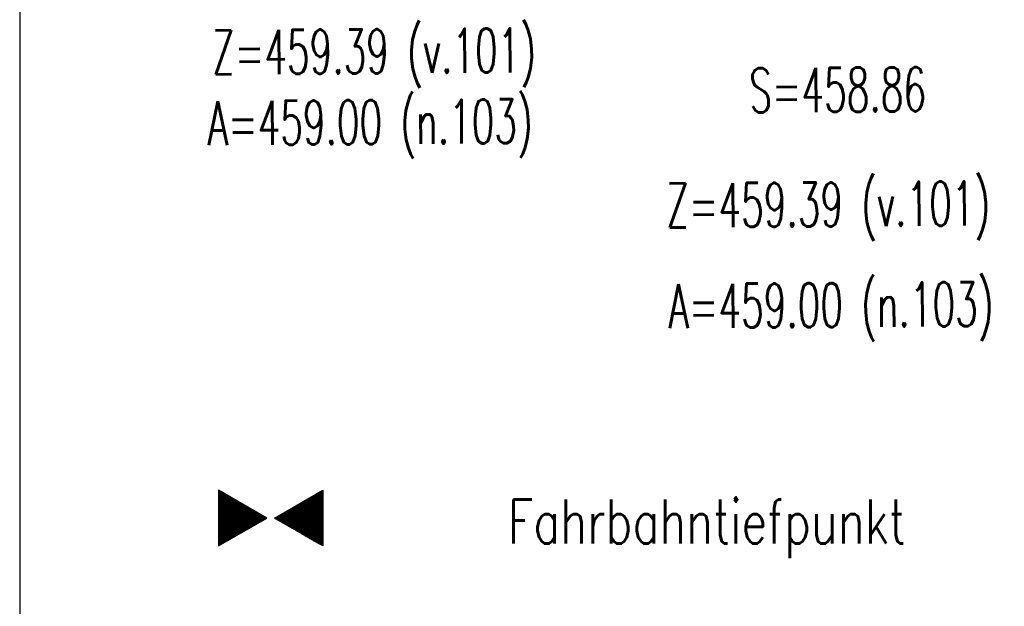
# Model space of a CAD drawing. Extents: x 0 to 1135, y 0 to 420.
# Tile 26 of 28: x 1048 to 1088, y 168 to 192. Entities that reach past the tile are written whole.
import ezdxf

# ---------------------------------------------------------------- set-up
doc = ezdxf.new("R2010")
doc.units = 0
doc.header["$LTSCALE"] = 2
doc.header["$MEASUREMENT"] = 0
doc.linetypes.add('AUSGEZOGEN', pattern=[0])
doc.layers.get('0').update_dxf_attribs({"linetype": 'AUSGEZOGEN'})
doc.layers.add('LEGENDE', color=7, linetype='AUSGEZOGEN')
doc.layers.add('SCHRIFT', color=7, linetype='CONTINUOUS')
doc.styles.add('ROMANS', font='romans.shx', dxfattribs={"width": 0.8})

# ---------------------------------------------------------------- blocks, each defined once
blk = doc.blocks.new('*X17')
at = {"color": 0}
for p, q in [((379.636, 182.407), (379.645, 182.415)), ((379.64, 182.401), (379.654, 182.415)), ((379.643, 182.395), (379.663, 182.415)), ((379.646, 182.39), (379.672, 182.415)), ((379.649, 182.384), (379.68, 182.415)), ((379.653, 182.379), (379.689, 182.415)), ((379.656, 182.373), (379.698, 182.415)), ((379.659, 182.367), (379.707, 182.415)), ((379.662, 182.362), (379.716, 182.415)), ((379.665, 182.356), (379.725, 182.415)), ((379.669, 182.351), (379.733, 182.415)), ((379.672, 182.345), (379.742, 182.415)), ((379.675, 182.339), (379.751, 182.415)), ((379.678, 182.334), (379.76, 182.415)), ((379.682, 182.328), (379.769, 182.415)), ((379.685, 182.323), (379.778, 182.415)), ((379.688, 182.317), (379.786, 182.415)), ((379.691, 182.311), (379.795, 182.415)), ((379.695, 182.306), (379.804, 182.415)), ((379.698, 182.3), (379.813, 182.415)), ((379.701, 182.295), (379.822, 182.415)), ((379.704, 182.289), (379.831, 182.415)), ((379.708, 182.283), (379.839, 182.415)), ((379.711, 182.278), (379.848, 182.415)), ((379.714, 182.272), (379.857, 182.415)), ((379.717, 182.267), (379.866, 182.415)), ((379.72, 182.261), (379.875, 182.415)), ((379.724, 182.255), (379.884, 182.415)), ((379.727, 182.25), (379.892, 182.415)), ((379.73, 182.244), (379.901, 182.415)), ((379.733, 182.239), (379.91, 182.415)), ((379.737, 182.233), (379.919, 182.415)), ((379.74, 182.227), (379.928, 182.415)), ((379.743, 182.222), (379.937, 182.415)), ((379.746, 182.216), (379.946, 182.415)), ((379.75, 182.21), (379.954, 182.415)), ((379.753, 182.205), (379.963, 182.415)), ((379.756, 182.199), (379.972, 182.415)), ((379.759, 182.194), (379.981, 182.415)), ((379.763, 182.188), (379.99, 182.415)), ((379.766, 182.182), (379.999, 182.415)), ((379.769, 182.177), (380.007, 182.415)), ((379.772, 182.171), (380.016, 182.415)), ((379.775, 182.166), (380.025, 182.415)), ((379.779, 182.16), (380.034, 182.415)), ((379.782, 182.154), (380.043, 182.415)), ((379.785, 182.149), (380.052, 182.415)), ((379.788, 182.143), (380.06, 182.415)), ((379.792, 182.138), (380.069, 182.415)), ((379.795, 182.132), (380.078, 182.415)), ((379.798, 182.126), (380.087, 182.415)), ((379.801, 182.121), (380.096, 182.415)), ((379.805, 182.115), (380.105, 182.415)), ((379.808, 182.11), (380.113, 182.415)), ((379.811, 182.104), (380.122, 182.415)), ((379.814, 182.098), (380.131, 182.415)), ((379.818, 182.093), (380.14, 182.415)), ((379.821, 182.087), (380.149, 182.415)), ((379.824, 182.082), (380.158, 182.415)), ((379.827, 182.076), (380.166, 182.415)), ((379.83, 182.07), (380.175, 182.415)), ((379.834, 182.065), (380.184, 182.415)), ((379.837, 182.059), (380.193, 182.415)), ((379.84, 182.054), (380.202, 182.415)), ((379.843, 182.048), (380.211, 182.415)), ((379.847, 182.042), (380.22, 182.415)), ((379.85, 182.037), (380.228, 182.415)), ((379.853, 182.031), (380.237, 182.415)), ((379.856, 182.026), (380.246, 182.415)), ((379.86, 182.02), (380.255, 182.415)), ((379.863, 182.014), (380.264, 182.415)), ((379.866, 182.009), (380.273, 182.415)), ((379.869, 182.003), (380.281, 182.415)), ((379.873, 181.998), (380.29, 182.415)), ((379.876, 181.992), (380.299, 182.415)), ((379.879, 181.986), (380.308, 182.415)), ((379.882, 181.981), (380.317, 182.415)), ((379.885, 181.975), (380.326, 182.415)), ((379.889, 181.97), (380.334, 182.415)), ((379.892, 181.964), (380.343, 182.415)), ((379.895, 181.958), (380.352, 182.415)), ((379.898, 181.953), (380.361, 182.415)), ((379.902, 181.947), (380.37, 182.415)), ((379.905, 181.942), (380.379, 182.415)), ((379.908, 181.936), (380.387, 182.415)), ((379.911, 181.93), (380.396, 182.415)), ((379.915, 181.925), (380.405, 182.415)), ((379.918, 181.919), (380.414, 182.415)), ((379.921, 181.914), (380.423, 182.415)), ((379.924, 181.908), (380.432, 182.415)), ((379.928, 181.902), (380.44, 182.415)), ((379.931, 181.897), (380.449, 182.415)), ((379.934, 181.891), (380.458, 182.415)), ((379.937, 181.885), (380.467, 182.415)), ((379.94, 181.88), (380.476, 182.415)), ((379.944, 181.874), (380.485, 182.415)), ((379.947, 181.869), (380.494, 182.415)), ((379.95, 181.863), (380.502, 182.415)), ((379.953, 181.857), (380.511, 182.415)), ((379.957, 181.852), (380.52, 182.415)), ((379.96, 181.846), (380.529, 182.415)), ((379.963, 181.841), (380.538, 182.415)), ((379.966, 181.835), (380.547, 182.415)), ((379.97, 181.829), (380.555, 182.415)), ((379.973, 181.824), (380.564, 182.415)), ((379.976, 181.818), (380.573, 182.415)), ((379.979, 181.813), (380.582, 182.415)), ((379.983, 181.807), (380.591, 182.415)), ((379.986, 181.801), (380.6, 182.415)), ((379.989, 181.796), (380.608, 182.415)), ((379.992, 181.79), (380.617, 182.415)), ((379.995, 181.785), (380.626, 182.415)), ((379.999, 181.779), (380.635, 182.415)), ((380.002, 181.773), (380.644, 182.415)), ((380.005, 181.768), (380.653, 182.415)), ((380.008, 181.762), (380.661, 182.415)), ((380.012, 181.757), (380.67, 182.415)), ((380.015, 181.751), (380.679, 182.415)), ((380.018, 181.745), (380.688, 182.415)), ((380.021, 181.74), (380.697, 182.415)), ((380.025, 181.734), (380.706, 182.415)), ((380.028, 181.729), (380.714, 182.415)), ((380.031, 181.723), (380.723, 182.415)), ((380.034, 181.717), (380.732, 182.415)), ((380.038, 181.712), (380.741, 182.415)), ((380.041, 181.706), (380.75, 182.415)), ((380.044, 181.701), (380.759, 182.415)), ((380.047, 181.695), (380.768, 182.415)), ((380.05, 181.689), (380.776, 182.415)), ((380.054, 181.684), (380.785, 182.415)), ((380.057, 181.678), (380.794, 182.415)), ((380.06, 181.673), (380.803, 182.415)), ((380.063, 181.667), (380.812, 182.415)), ((380.067, 181.661), (380.821, 182.415)), ((380.07, 181.656), (380.829, 182.415)), ((380.073, 181.65), (380.838, 182.415)), ((380.076, 181.645), (380.847, 182.415)), ((380.08, 181.639), (380.856, 182.415)), ((380.083, 181.633), (380.865, 182.415)), ((380.086, 181.628), (380.874, 182.415)), ((380.089, 181.622), (380.882, 182.415)), ((380.093, 181.617), (380.891, 182.415)), ((380.096, 181.611), (380.9, 182.415)), ((380.099, 181.605), (380.909, 182.415)), ((380.102, 181.6), (380.918, 182.415)), ((380.105, 181.594), (380.927, 182.415)), ((380.109, 181.588), (380.935, 182.415)), ((380.112, 181.583), (380.944, 182.415)), ((380.115, 181.577), (380.953, 182.415)), ((380.118, 181.572), (380.962, 182.415)), ((380.122, 181.566), (380.971, 182.415)), ((380.125, 181.56), (380.98, 182.415)), ((380.128, 181.555), (380.988, 182.415)), ((380.131, 181.549), (380.997, 182.415)), ((380.135, 181.544), (381.006, 182.415)), ((380.138, 181.538), (381.015, 182.415)), ((380.141, 181.532), (381.024, 182.415)), ((380.144, 181.527), (381.033, 182.415)), ((380.148, 181.521), (381.042, 182.415)), ((380.151, 181.516), (381.05, 182.415)), ((380.154, 181.51), (381.059, 182.415)), ((380.157, 181.504), (381.068, 182.415)), ((380.16, 181.499), (381.077, 182.415)), ((380.164, 181.493), (381.086, 182.415)), ((380.167, 181.488), (381.095, 182.415)), ((380.17, 181.482), (381.103, 182.415)), ((380.173, 181.476), (381.112, 182.415)), ((380.177, 181.471), (381.121, 182.415)), ((380.18, 181.465), (381.13, 182.415)), ((380.183, 181.46), (381.139, 182.415)), ((380.186, 181.454), (381.148, 182.415)), ((380.19, 181.448), (381.156, 182.415)), ((380.193, 181.443), (381.165, 182.415)), ((380.196, 181.437), (381.174, 182.415)), ((380.199, 181.432), (381.183, 182.415)), ((380.203, 181.426), (381.192, 182.415)), ((380.206, 181.42), (381.201, 182.415)), ((380.209, 181.415), (381.209, 182.415)), ((380.212, 181.409), (381.218, 182.415)), ((380.215, 181.404), (381.227, 182.415)), ((380.219, 181.398), (381.236, 182.415)), ((380.222, 181.392), (381.245, 182.415)), ((380.225, 181.387), (381.254, 182.415)), ((380.228, 181.381), (381.262, 182.415)), ((380.232, 181.376), (381.271, 182.415)), ((380.235, 181.37), (381.28, 182.415)), ((380.238, 181.364), (381.289, 182.415)), ((380.241, 181.359), (381.298, 182.415)), ((380.245, 181.353), (381.307, 182.415)), ((380.248, 181.348), (381.316, 182.415)), ((380.251, 181.342), (381.324, 182.415)), ((380.254, 181.336), (381.333, 182.415)), ((380.258, 181.331), (381.342, 182.415)), ((380.261, 181.325), (381.351, 182.415)), ((380.27, 181.308), (381.344, 182.382)), ((380.274, 181.303), (381.332, 182.361)), ((380.277, 181.297), (381.32, 182.34)), ((380.28, 181.292), (381.308, 182.32)), ((380.283, 181.286), (381.296, 182.299)), ((380.287, 181.28), (381.284, 182.278)), ((380.29, 181.275), (381.272, 182.257)), ((380.293, 181.269), (381.26, 182.236)), ((380.296, 181.263), (381.248, 182.215)), ((380.3, 181.258), (381.236, 182.194)), ((380.303, 181.252), (381.224, 182.173)), ((380.306, 181.247), (381.212, 182.152)), ((380.309, 181.241), (381.2, 182.131)), ((380.313, 181.235), (381.187, 182.11)), ((380.316, 181.23), (381.175, 182.089)), ((380.319, 181.224), (381.163, 182.069)), ((380.322, 181.219), (381.151, 182.048)), ((380.325, 181.213), (381.139, 182.027)), ((380.329, 181.207), (381.127, 182.006)), ((380.332, 181.202), (381.115, 181.985)), ((380.335, 181.196), (381.103, 181.964)), ((380.338, 181.191), (381.091, 181.943)), ((380.342, 181.185), (381.079, 181.922)), ((380.345, 181.179), (381.067, 181.901)), ((380.348, 181.174), (381.055, 181.88)), ((380.351, 181.168), (381.043, 181.859)), ((380.355, 181.163), (381.031, 181.839)), ((380.358, 181.157), (381.018, 181.818)), ((380.361, 181.151), (381.006, 181.797)), ((380.364, 181.146), (380.994, 181.776)), ((380.368, 181.14), (380.982, 181.755)), ((380.371, 181.135), (380.97, 181.734)), ((380.374, 181.129), (380.958, 181.713)), ((380.377, 181.123), (380.946, 181.692)), ((380.38, 181.118), (380.934, 181.671)), ((380.384, 181.112), (380.922, 181.65)), ((380.387, 181.107), (380.91, 181.629)), ((380.39, 181.101), (380.898, 181.608)), ((380.393, 181.095), (380.886, 181.588)), ((380.397, 181.09), (380.874, 181.567)), ((380.4, 181.084), (380.861, 181.546)), ((380.403, 181.079), (380.849, 181.525)), ((380.406, 181.073), (380.837, 181.504)), ((380.41, 181.067), (380.825, 181.483)), ((380.413, 181.062), (380.813, 181.462)), ((380.416, 181.056), (380.801, 181.441)), ((380.419, 181.051), (380.789, 181.42)), ((380.423, 181.045), (380.777, 181.399)), ((380.426, 181.039), (380.765, 181.378)), ((380.429, 181.034), (380.753, 181.358)), ((380.432, 181.028), (380.741, 181.337)), ((380.435, 181.023), (380.729, 181.316)), ((380.439, 181.017), (380.717, 181.295)), ((380.442, 181.011), (380.705, 181.274)), ((380.445, 181.006), (380.692, 181.253)), ((380.448, 181), (380.68, 181.232)), ((380.452, 180.995), (380.668, 181.211)), ((380.455, 180.989), (380.656, 181.19)), ((380.458, 180.983), (380.644, 181.169)), ((380.461, 180.978), (380.632, 181.148)), ((380.465, 180.972), (380.62, 181.127)), ((380.468, 180.966), (380.608, 181.107)), ((380.471, 180.961), (380.596, 181.086)), ((380.474, 180.955), (380.584, 181.065)), ((380.478, 180.95), (380.572, 181.044)), ((380.481, 180.944), (380.56, 181.023)), ((380.484, 180.938), (380.548, 181.002)), ((380.487, 180.933), (380.535, 180.981)), ((380.49, 180.927), (380.523, 180.96)), ((380.494, 180.922), (380.511, 180.939)), ((379.834, 179.519), (380.675, 180.361)), ((379.846, 179.54), (380.672, 180.366)), ((379.858, 179.561), (380.669, 180.372)), ((379.87, 179.582), (380.665, 180.378)), ((379.882, 179.603), (380.662, 180.383)), ((379.894, 179.624), (380.659, 180.389)), ((379.906, 179.645), (380.656, 180.394)), ((379.919, 179.666), (380.653, 180.4)), ((379.931, 179.687), (380.649, 180.406)), ((379.943, 179.708), (380.646, 180.411)), ((379.955, 179.729), (380.643, 180.417)), ((379.967, 179.75), (380.64, 180.422)), ((379.979, 179.77), (380.636, 180.428)), ((379.991, 179.791), (380.633, 180.434)), ((380.003, 179.812), (380.63, 180.439)), ((380.015, 179.833), (380.627, 180.445)), ((380.027, 179.854), (380.623, 180.45)), ((380.039, 179.875), (380.62, 180.456)), ((380.051, 179.896), (380.617, 180.462)), ((380.063, 179.917), (380.614, 180.467)), ((380.075, 179.938), (380.61, 180.473)), ((380.088, 179.959), (380.607, 180.478)), ((380.1, 179.98), (380.604, 180.484)), ((380.112, 180), (380.601, 180.49)), ((380.124, 180.021), (380.598, 180.495)), ((380.136, 180.042), (380.594, 180.501)), ((380.148, 180.063), (380.591, 180.506)), ((380.16, 180.084), (380.588, 180.512)), ((380.172, 180.105), (380.585, 180.518)), ((380.184, 180.126), (380.581, 180.523)), ((380.196, 180.147), (380.578, 180.529)), ((380.208, 180.168), (380.575, 180.534)), ((380.22, 180.189), (380.572, 180.54)), ((380.232, 180.21), (380.568, 180.546)), ((380.245, 180.231), (380.565, 180.551)), ((380.257, 180.251), (380.562, 180.557)), ((380.269, 180.272), (380.559, 180.562)), ((380.281, 180.293), (380.555, 180.568)), ((380.293, 180.314), (380.552, 180.574)), ((380.305, 180.335), (380.549, 180.579)), ((380.317, 180.356), (380.546, 180.585)), ((380.329, 180.377), (380.543, 180.59)), ((380.341, 180.398), (380.539, 180.596)), ((380.353, 180.419), (380.536, 180.602)), ((380.365, 180.44), (380.533, 180.607)), ((380.377, 180.461), (380.53, 180.613)), ((380.389, 180.481), (380.526, 180.618)), ((380.401, 180.502), (380.523, 180.624)), ((380.414, 180.523), (380.52, 180.63)), ((380.426, 180.544), (380.517, 180.635)), ((380.438, 180.565), (380.513, 180.641)), ((380.45, 180.586), (380.51, 180.646)), ((380.462, 180.607), (380.507, 180.652)), ((380.474, 180.628), (380.504, 180.658)), ((380.486, 180.649), (380.5, 180.663)), ((379.629, 179.164), (380.73, 180.265)), ((379.641, 179.185), (380.727, 180.271)), ((379.642, 179.169), (380.733, 180.26)), ((379.651, 179.169), (380.737, 180.254)), ((379.653, 179.206), (380.724, 180.277)), ((379.66, 179.169), (380.74, 180.249)), ((379.665, 179.227), (380.72, 180.282)), ((379.669, 179.169), (380.743, 180.243)), ((379.677, 179.248), (380.717, 180.288)), ((379.678, 179.169), (380.746, 180.237)), ((379.686, 179.169), (380.75, 180.232)), ((379.689, 179.269), (380.714, 180.293)), ((379.695, 179.169), (380.753, 180.226)), ((379.701, 179.289), (380.711, 180.299)), ((379.704, 179.169), (380.756, 180.221)), ((379.713, 179.31), (380.708, 180.305)), ((379.713, 179.169), (380.759, 180.215)), ((379.722, 179.169), (380.763, 180.209)), ((379.725, 179.331), (380.704, 180.31)), ((379.731, 179.169), (380.766, 180.204)), ((379.737, 179.352), (380.701, 180.316)), ((379.739, 179.169), (380.769, 180.198)), ((379.748, 179.169), (380.772, 180.193)), ((379.749, 179.373), (380.698, 180.321)), ((379.757, 179.169), (380.775, 180.187)), ((379.762, 179.394), (380.695, 180.327)), ((379.766, 179.169), (380.779, 180.181)), ((379.774, 179.415), (380.691, 180.333)), ((379.775, 179.169), (380.782, 180.176)), ((379.784, 179.169), (380.785, 180.17)), ((379.786, 179.436), (380.688, 180.338)), ((379.792, 179.169), (380.788, 180.165)), ((379.798, 179.457), (380.685, 180.344)), ((379.801, 179.169), (380.792, 180.159)), ((379.81, 179.478), (380.682, 180.349)), ((379.81, 179.169), (380.795, 180.153)), ((379.819, 179.169), (380.798, 180.148)), ((379.822, 179.499), (380.678, 180.355)), ((379.828, 179.169), (380.801, 180.142)), ((379.837, 179.169), (380.805, 180.137)), ((379.845, 179.169), (380.808, 180.131)), ((379.854, 179.169), (380.811, 180.125)), ((379.863, 179.169), (380.814, 180.12)), ((379.872, 179.169), (380.818, 180.114)), ((379.881, 179.169), (380.821, 180.109)), ((379.89, 179.169), (380.824, 180.103)), ((379.899, 179.169), (380.827, 180.097)), ((379.907, 179.169), (380.83, 180.092)), ((379.916, 179.169), (380.834, 180.086)), ((379.925, 179.169), (380.837, 180.081)), ((379.934, 179.169), (380.84, 180.075)), ((379.943, 179.169), (380.843, 180.069)), ((379.952, 179.169), (380.847, 180.064)), ((379.96, 179.169), (380.85, 180.058)), ((379.969, 179.169), (380.853, 180.052)), ((379.978, 179.169), (380.856, 180.047)), ((379.987, 179.169), (380.86, 180.041)), ((379.996, 179.169), (380.863, 180.036)), ((380.005, 179.169), (380.866, 180.03)), ((380.013, 179.169), (380.869, 180.024)), ((380.022, 179.169), (380.873, 180.019)), ((380.031, 179.169), (380.876, 180.013)), ((380.04, 179.169), (380.879, 180.008)), ((380.049, 179.169), (380.882, 180.002)), ((380.058, 179.169), (380.885, 179.996)), ((380.066, 179.169), (380.889, 179.991)), ((380.075, 179.169), (380.892, 179.985)), ((380.084, 179.169), (380.895, 179.98)), ((380.093, 179.169), (380.898, 179.974)), ((380.102, 179.169), (380.902, 179.968)), ((380.111, 179.169), (380.905, 179.963)), ((380.119, 179.169), (380.908, 179.957)), ((380.128, 179.169), (380.911, 179.952)), ((380.137, 179.169), (380.915, 179.946)), ((380.146, 179.169), (380.918, 179.94)), ((380.155, 179.169), (380.921, 179.935)), ((380.164, 179.169), (380.924, 179.929)), ((380.173, 179.169), (380.928, 179.924)), ((380.181, 179.169), (380.931, 179.918)), ((380.19, 179.169), (380.934, 179.912)), ((380.199, 179.169), (380.937, 179.907)), ((380.208, 179.169), (380.94, 179.901)), ((380.217, 179.169), (380.944, 179.896)), ((380.226, 179.169), (380.947, 179.89)), ((380.234, 179.169), (380.95, 179.884)), ((380.243, 179.169), (380.953, 179.879)), ((380.252, 179.169), (380.957, 179.873)), ((380.261, 179.169), (380.96, 179.868)), ((380.27, 179.169), (380.963, 179.862)), ((380.279, 179.169), (380.966, 179.856)), ((380.287, 179.169), (380.97, 179.851)), ((380.296, 179.169), (380.973, 179.845)), ((380.305, 179.169), (380.976, 179.84)), ((380.314, 179.169), (380.979, 179.834)), ((380.323, 179.169), (380.983, 179.828)), ((380.332, 179.169), (380.986, 179.823)), ((380.34, 179.169), (380.989, 179.817)), ((380.349, 179.169), (380.992, 179.812)), ((380.358, 179.169), (380.995, 179.806)), ((380.367, 179.169), (380.999, 179.8)), ((380.376, 179.169), (381.002, 179.795)), ((380.385, 179.169), (381.005, 179.789)), ((380.394, 179.169), (381.008, 179.784)), ((380.402, 179.169), (381.012, 179.778)), ((380.411, 179.169), (381.015, 179.772)), ((380.42, 179.169), (381.018, 179.767)), ((380.429, 179.169), (381.021, 179.761)), ((380.438, 179.169), (381.025, 179.756)), ((380.447, 179.169), (381.028, 179.75)), ((380.455, 179.169), (381.031, 179.744)), ((380.464, 179.169), (381.034, 179.739)), ((380.473, 179.169), (381.038, 179.733)), ((380.482, 179.169), (381.041, 179.727)), ((380.491, 179.169), (381.044, 179.722)), ((380.5, 179.169), (381.047, 179.716)), ((380.508, 179.169), (381.05, 179.711)), ((380.517, 179.169), (381.054, 179.705)), ((380.526, 179.169), (381.057, 179.699)), ((380.535, 179.169), (381.06, 179.694)), ((380.544, 179.169), (381.063, 179.688)), ((380.553, 179.169), (381.067, 179.683)), ((380.561, 179.169), (381.07, 179.677)), ((380.57, 179.169), (381.073, 179.671)), ((380.579, 179.169), (381.076, 179.666)), ((380.588, 179.169), (381.08, 179.66)), ((380.597, 179.169), (381.083, 179.655)), ((380.606, 179.169), (381.086, 179.649)), ((380.614, 179.169), (381.089, 179.643)), ((380.623, 179.169), (381.093, 179.638)), ((380.632, 179.169), (381.096, 179.632)), ((380.641, 179.169), (381.099, 179.627)), ((380.65, 179.169), (381.102, 179.621)), ((380.659, 179.169), (381.105, 179.615)), ((380.668, 179.169), (381.109, 179.61)), ((380.676, 179.169), (381.112, 179.604)), ((380.685, 179.169), (381.115, 179.599)), ((380.694, 179.169), (381.118, 179.593)), ((380.703, 179.169), (381.122, 179.587)), ((380.712, 179.169), (381.125, 179.582)), ((380.721, 179.169), (381.128, 179.576)), ((380.729, 179.169), (381.131, 179.571)), ((380.738, 179.169), (381.135, 179.565)), ((380.747, 179.169), (381.138, 179.559)), ((380.756, 179.169), (381.141, 179.554)), ((380.765, 179.169), (381.144, 179.548)), ((380.774, 179.169), (381.148, 179.543)), ((380.782, 179.169), (381.151, 179.537)), ((380.791, 179.169), (381.154, 179.531)), ((380.8, 179.169), (381.157, 179.526)), ((380.809, 179.169), (381.16, 179.52)), ((380.818, 179.169), (381.164, 179.515)), ((380.827, 179.169), (381.167, 179.509)), ((380.835, 179.169), (381.17, 179.503)), ((380.844, 179.169), (381.173, 179.498)), ((380.853, 179.169), (381.177, 179.492)), ((380.862, 179.169), (381.18, 179.487)), ((380.871, 179.169), (381.183, 179.481)), ((380.88, 179.169), (381.186, 179.475)), ((380.888, 179.169), (381.19, 179.47)), ((380.897, 179.169), (381.193, 179.464)), ((380.906, 179.169), (381.196, 179.459)), ((380.915, 179.169), (381.199, 179.453)), ((380.924, 179.169), (381.203, 179.447)), ((380.933, 179.169), (381.206, 179.442)), ((380.942, 179.169), (381.209, 179.436)), ((380.95, 179.169), (381.212, 179.43)), ((380.959, 179.169), (381.215, 179.425)), ((380.968, 179.169), (381.219, 179.419)), ((380.977, 179.169), (381.222, 179.414)), ((380.986, 179.169), (381.225, 179.408)), ((380.995, 179.169), (381.228, 179.402)), ((381.003, 179.169), (381.232, 179.397)), ((381.012, 179.169), (381.235, 179.391)), ((381.021, 179.169), (381.238, 179.386)), ((381.03, 179.169), (381.241, 179.38)), ((381.039, 179.169), (381.245, 179.374)), ((381.048, 179.169), (381.248, 179.369)), ((381.056, 179.169), (381.251, 179.363)), ((381.065, 179.169), (381.254, 179.358)), ((381.074, 179.169), (381.258, 179.352)), ((381.083, 179.169), (381.261, 179.346)), ((381.092, 179.169), (381.264, 179.341)), ((381.101, 179.169), (381.267, 179.335)), ((381.109, 179.169), (381.27, 179.33)), ((381.118, 179.169), (381.274, 179.324)), ((381.127, 179.169), (381.277, 179.318)), ((381.136, 179.169), (381.28, 179.313)), ((381.145, 179.169), (381.283, 179.307)), ((381.154, 179.169), (381.287, 179.302)), ((381.162, 179.169), (381.29, 179.296)), ((381.171, 179.169), (381.293, 179.29)), ((381.18, 179.169), (381.296, 179.285)), ((381.189, 179.169), (381.3, 179.279)), ((381.198, 179.169), (381.303, 179.274)), ((381.207, 179.169), (381.306, 179.268)), ((381.216, 179.169), (381.309, 179.262)), ((381.224, 179.169), (381.313, 179.257)), ((381.233, 179.169), (381.316, 179.251)), ((381.242, 179.169), (381.319, 179.246)), ((381.251, 179.169), (381.322, 179.24)), ((381.26, 179.169), (381.325, 179.234)), ((381.269, 179.169), (381.329, 179.229)), ((381.277, 179.169), (381.332, 179.223)), ((381.286, 179.169), (381.335, 179.218)), ((381.295, 179.169), (381.338, 179.212)), ((381.304, 179.169), (381.342, 179.206)), ((381.313, 179.169), (381.345, 179.201)), ((381.322, 179.169), (381.348, 179.195)), ((381.33, 179.169), (381.351, 179.19)), ((381.339, 179.169), (381.355, 179.184)), ((381.348, 179.169), (381.358, 179.178))]:
    blk.add_line(p, q, dxfattribs=at)
blk = doc.blocks.new('TIEFP')
at = {"color": 0}
for points in [[(0.005, 0.151), (-1.131, 2.118), (1.141, 2.118)], [(0.005, -0.172), (-1.131, -2.139), (1.141, -2.139)]]:
    blk.add_lwpolyline(points, close=True, dxfattribs=at)
at = {"color": 0, "xscale": 1.311372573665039, "yscale": 1.311372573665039, "zscale": 1.311372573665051}
blk.add_blockref('*X17', (-498.969, -237.096), dxfattribs=at)

msp = doc.modelspace()

# ---------------------------------------------------------------- linework, layer by layer
at = {"layer": 'LEGENDE'}
msp.add_lwpolyline([(1047.634, 292.851), (1047.634, 144.148), (1125.665, 144.148), (1125.665, 292.851)], close=True, dxfattribs=at)

# ---------------------------------------------------------------- block references
at = {"layer": 'LEGENDE', "rotation": 270}
msp.add_blockref('TIEFP', (1057.896, 171.784), dxfattribs=at)

# ---------------------------------------------------------------- texts
at = {"layer": 'LEGENDE', "style": 'ROMANS', "width": 0.75}
msp.add_text('Fahrbahntiefpunkt', height=1.8, dxfattribs=at).set_placement((1067.578, 170.74))
at = {"layer": 'SCHRIFT', "color": 6, "style": 'ROMANS', "width": 0.6}
for s, p in [('Z=459.39 (v.101)', (1055.502, 189.897)), ('S=458.86', (1077.446, 188.345)), ('A=459.00 (n.103)', (1055.321, 187.004)), ('Z=459.39 (v.101)', (1074.055, 183.646)), ('A=459.00 (n.103)', (1074.146, 179.535))]:
    msp.add_text(s, height=1.8, rotation=0.3857, dxfattribs=at).set_placement(p)

doc.saveas('drawing.dxf')
